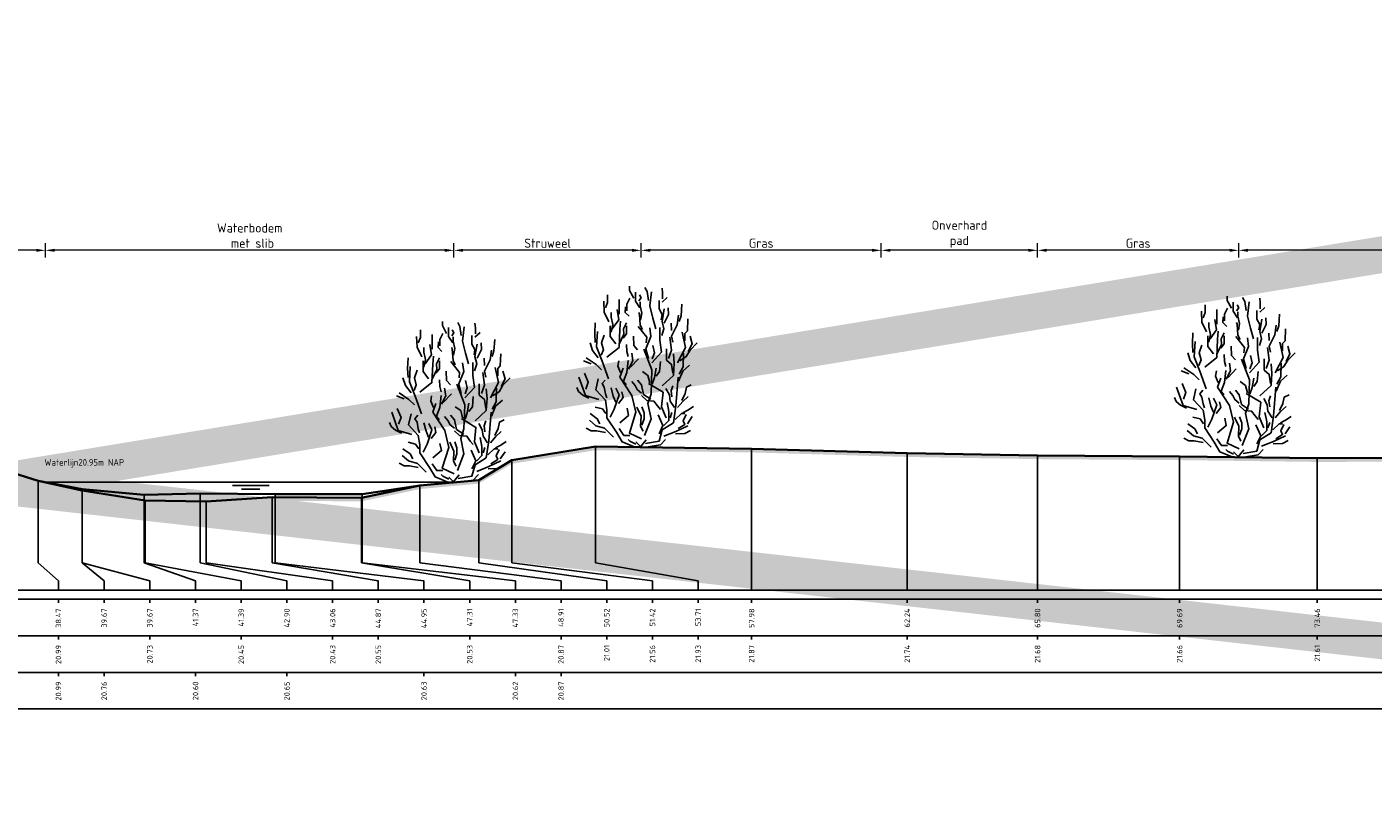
# Model space of a CAD drawing. Header units: metres. Extents: x 173015 to 189682, y 346605 to 348504.
# Tile 63 of 212: x 188922 to 188959, y 347802 to 347823. Entities that reach past the tile are written whole.
import ezdxf
from ezdxf.enums import TextEntityAlignment as Align

# ---------------------------------------------------------------- set-up
doc = ezdxf.new("R2010")
doc.units = ezdxf.units.M
doc.header["$PDMODE"] = 35
doc.header["$PDSIZE"] = 0.075
for name, color, linetype, lineweight in [('B-ME-GR-HEESTER-SD', 252, 'Continuous', 25), ('B-ME-OB-WATERLIJN-GD', 150, 'Continuous', 25), ('X-ME-AL-PROFIEL_HUIDIG MAAIVELD-GD', 252, 'Continuous', 0), ('X-XX-AL-DETAIL1-M-B', 252, 'Continuous', 18), ('X-XX-AL-DWARSPROFIEL_PROFIELLIJN BOVENKANT SLIB-GD', 42, 'Continuous', 35), ('X-XX-AL-DWARSPROFIEL_PROFIELLIJN MAAIVELD-GD', 8, 'Continuous', 35), ('X-XX-AL-HULPGEOMETRIE-G', 50, 'Continuous', 25), ('X-XX-AL-NAP-T18', 10, 'Continuous', 18)]:
    doc.layers.add(name, color=color, linetype=linetype, lineweight=lineweight)
doc.layers.add('X-ME-AL-PROFIELRASTER-S', color=7, linetype='Continuous')
doc.styles.add('NLCS-ISO-ANNOTATIVE-T18', font='NLCS-ISO.ttf', dxfattribs={"height": 1.8})
doc.styles.add('NLCS-ISO-M100-T18', font='NLCS-ISO.ttf', dxfattribs={"height": 0.18})
doc.styles.add('NLCS-ISO-M100-T25', font='NLCS-ISO.ttf', dxfattribs={"height": 0.25})
doc.dimstyles.new('NLCS-M100-T25-PIJL_L3_H2', dxfattribs={"dimscale": 0.1, "dimtxt": 2.5, "dimasz": 2.5, "dimexe": 2, "dimexo": 2, "dimgap": 0.7, "dimtad": 1, "dimdec": 3, "dimzin": 0, "dimdsep": 46, "dimtxsty": 'NLCS-ISO-M100-T25', "dimcen": 0, "dimdle": 2, "dimclrd": 256, "dimclre": 256, "dimclrt": 256, "dimazin": 0, "dimtfac": 1, "dimtdec": 3, "dimtofl": 0, "dimtmove": 0, "dimatfit": 3, "dimfxl": 2, "dimfxlon": 1, "dimtfillclr": 256, "dimtolj": 1, "dimtzin": 0, "dimlwd": -1, "dimlwe": -1, "dimarcsym": 0})

# ---------------------------------------------------------------- blocks, each defined once
blk = doc.blocks.new('SAL-PROFIELRASTER_BALK_EIND1-SOD')
at = {"color": 0, "linetype": 'ByBlock', "lineweight": -2, "flags": 128}
for points in [[(0, 0), (1, 0)], [(0, -2.5), (1, -2.5)], [(0, -12.5), (1, -12.5)]]:
    blk.add_lwpolyline(points, dxfattribs=at)
blk = doc.blocks.new('SAL-PROFIELRASTER_BALK_EIND2-SOD')
at = {"color": 0, "linetype": 'ByBlock', "lineweight": -2}
blk.add_line((1, -12.5), (0, -12.5), dxfattribs=at)
blk = doc.blocks.new('SAL-PROFIELRASTER_BALK_DATA-SOD')
at = {"color": 0, "linetype": 'ByBlock', "lineweight": -2}
blk.add_lwpolyline([(0, -3.5), (0, -2.5)], dxfattribs=at)
at = {"color": 0, "linetype": 'ByBlock', "lineweight": -2, "style": 'NLCS-ISO-ANNOTATIVE-T18'}
blk.add_attdef('GETAL', text='', height=1.5, rotation=90, dxfattribs=at).set_placement((0.75, -5), align=Align.RIGHT)
blk = doc.blocks.new('*D134')
at = {"layer": 'Defpoints', "color": 0, "transparency": 16777216}
for p in [(188883.815, 347816.747), (188922.479, 347810.402), (188883.815, 347807.452)]:
    blk.add_point(p, dxfattribs=at)
at = {"layer": 'X-XX-AL-DETAIL1-M-B', "transparency": 16777216}
for p, q in [((188883.815, 347816.547), (188883.815, 347816.947)), ((188922.479, 347816.547), (188922.479, 347816.947)), ((188922.229, 347816.747), (188884.065, 347816.747))]:
    blk.add_line(p, q, dxfattribs=at)
for points in [[(188884.065, 347816.789), (188884.065, 347816.706), (188883.815, 347816.747)], [(188922.229, 347816.789), (188922.229, 347816.706), (188922.479, 347816.747)]]:
    blk.add_solid(points, dxfattribs=at)
at = {"layer": 'X-XX-AL-DETAIL1-M-B', "transparency": 16777216, "insert": (188903.147, 347816.942), "char_height": 0.25, "attachment_point": 5, "style": 'NLCS-ISO-M100-T25'}
blk.add_mtext('\\A1;Gras', dxfattribs=at)
blk = doc.blocks.new('*D135')
at = {"layer": 'Defpoints', "color": 0, "transparency": 16777216}
for p in [(188922.479, 347816.747), (188922.479, 347810.402), (188933.656, 347810.402)]:
    blk.add_point(p, dxfattribs=at)
at = {"layer": 'X-XX-AL-DETAIL1-M-B', "transparency": 16777216}
for p, q in [((188922.479, 347816.547), (188922.479, 347816.947)), ((188933.656, 347816.547), (188933.656, 347816.947)), ((188933.406, 347816.747), (188922.729, 347816.747))]:
    blk.add_line(p, q, dxfattribs=at)
for points in [[(188922.729, 347816.789), (188922.729, 347816.706), (188922.479, 347816.747)], [(188933.406, 347816.789), (188933.406, 347816.706), (188933.656, 347816.747)]]:
    blk.add_solid(points, dxfattribs=at)
at = {"layer": 'X-XX-AL-DETAIL1-M-B', "transparency": 16777216, "insert": (188928.068, 347817.151), "char_height": 0.25, "attachment_point": 5, "style": 'NLCS-ISO-M100-T25'}
blk.add_mtext('\\A1;Waterbodem\\P met slib', dxfattribs=at)
blk = doc.blocks.new('*D136')
at = {"layer": 'Defpoints', "color": 0, "transparency": 16777216}
for p in [(188933.656, 347816.747), (188933.656, 347810.402), (188938.775, 347807.452)]:
    blk.add_point(p, dxfattribs=at)
at = {"layer": 'X-XX-AL-DETAIL1-M-B', "transparency": 16777216}
for p, q in [((188933.656, 347816.547), (188933.656, 347816.947)), ((188938.775, 347816.547), (188938.775, 347816.947)), ((188938.525, 347816.747), (188933.906, 347816.747))]:
    blk.add_line(p, q, dxfattribs=at)
for points in [[(188933.906, 347816.789), (188933.906, 347816.706), (188933.656, 347816.747)], [(188938.525, 347816.789), (188938.525, 347816.706), (188938.775, 347816.747)]]:
    blk.add_solid(points, dxfattribs=at)
at = {"layer": 'X-XX-AL-DETAIL1-M-B', "transparency": 16777216, "insert": (188936.216, 347816.942), "char_height": 0.25, "attachment_point": 5, "style": 'NLCS-ISO-M100-T25'}
blk.add_mtext('\\A1;Struweel', dxfattribs=at)
blk = doc.blocks.new('*D137')
at = {"layer": 'Defpoints', "color": 0, "transparency": 16777216}
for p in [(188938.775, 347816.747), (188938.775, 347807.452), (188945.345, 347807.452)]:
    blk.add_point(p, dxfattribs=at)
at = {"layer": 'X-XX-AL-DETAIL1-M-B', "transparency": 16777216}
for p, q in [((188938.775, 347816.547), (188938.775, 347816.947)), ((188945.345, 347816.547), (188945.345, 347816.947)), ((188945.095, 347816.747), (188939.025, 347816.747))]:
    blk.add_line(p, q, dxfattribs=at)
for points in [[(188939.025, 347816.789), (188939.025, 347816.706), (188938.775, 347816.747)], [(188945.095, 347816.789), (188945.095, 347816.706), (188945.345, 347816.747)]]:
    blk.add_solid(points, dxfattribs=at)
at = {"layer": 'X-XX-AL-DETAIL1-M-B', "transparency": 16777216, "insert": (188942.06, 347816.942), "char_height": 0.25, "attachment_point": 5, "style": 'NLCS-ISO-M100-T25'}
blk.add_mtext('\\A1;Gras', dxfattribs=at)
blk = doc.blocks.new('*D138')
at = {"layer": 'Defpoints', "color": 0, "transparency": 16777216}
for p in [(188945.345, 347816.747), (188945.345, 347807.452), (188949.62, 347807.452)]:
    blk.add_point(p, dxfattribs=at)
at = {"layer": 'X-XX-AL-DETAIL1-M-B', "transparency": 16777216}
for p, q in [((188945.345, 347816.547), (188945.345, 347816.947)), ((188949.62, 347816.547), (188949.62, 347816.947)), ((188949.37, 347816.747), (188945.595, 347816.747))]:
    blk.add_line(p, q, dxfattribs=at)
for points in [[(188945.595, 347816.789), (188945.595, 347816.706), (188945.345, 347816.747)], [(188949.37, 347816.789), (188949.37, 347816.706), (188949.62, 347816.747)]]:
    blk.add_solid(points, dxfattribs=at)
at = {"layer": 'X-XX-AL-DETAIL1-M-B', "transparency": 16777216, "insert": (188947.482, 347817.188), "char_height": 0.25, "attachment_point": 5, "style": 'NLCS-ISO-M100-T25'}
blk.add_mtext('\\A1;Onverhard\\Ppad', dxfattribs=at)
blk = doc.blocks.new('*D139')
at = {"layer": 'Defpoints', "color": 0, "transparency": 16777216}
for p in [(188949.62, 347816.747), (188949.62, 347807.452), (188955.125, 347807.452)]:
    blk.add_point(p, dxfattribs=at)
at = {"layer": 'X-XX-AL-DETAIL1-M-B', "transparency": 16777216}
for p, q in [((188949.62, 347816.547), (188949.62, 347816.947)), ((188955.125, 347816.547), (188955.125, 347816.947)), ((188954.875, 347816.747), (188949.87, 347816.747))]:
    blk.add_line(p, q, dxfattribs=at)
for points in [[(188949.87, 347816.789), (188949.87, 347816.706), (188949.62, 347816.747)], [(188954.875, 347816.789), (188954.875, 347816.706), (188955.125, 347816.747)]]:
    blk.add_solid(points, dxfattribs=at)
at = {"layer": 'X-XX-AL-DETAIL1-M-B', "transparency": 16777216, "insert": (188952.372, 347816.942), "char_height": 0.25, "attachment_point": 5, "style": 'NLCS-ISO-M100-T25'}
blk.add_mtext('\\A1;Gras', dxfattribs=at)
blk = doc.blocks.new('*D140')
at = {"layer": 'Defpoints', "color": 0, "transparency": 16777216}
for p in [(188955.125, 347816.747), (188955.125, 347807.452), (188971.27, 347807.452)]:
    blk.add_point(p, dxfattribs=at)
at = {"layer": 'X-XX-AL-DETAIL1-M-B', "transparency": 16777216}
for p, q in [((188955.125, 347816.547), (188955.125, 347816.947)), ((188971.27, 347816.547), (188971.27, 347816.947)), ((188971.02, 347816.747), (188955.375, 347816.747))]:
    blk.add_line(p, q, dxfattribs=at)
for points in [[(188955.375, 347816.789), (188955.375, 347816.706), (188955.125, 347816.747)], [(188971.02, 347816.789), (188971.02, 347816.706), (188971.27, 347816.747)]]:
    blk.add_solid(points, dxfattribs=at)
at = {"layer": 'X-XX-AL-DETAIL1-M-B', "transparency": 16777216, "insert": (188963.198, 347816.942), "char_height": 0.25, "attachment_point": 5, "style": 'NLCS-ISO-M100-T25'}
blk.add_mtext('\\A1;Struweel', dxfattribs=at)
blk = doc.blocks.new('SGR-HEESTER_S01_E_ZIJ-D')
blk.add_line((-0.166, 0), (0.141, 0))
at = {"flags": 128}
for points in [[(-0.975, 3.816), (-0.916, 3.956), (-0.916, 4.168)], [(-0.387, 3.734), (-0.387, 3.91), (-0.305, 4.074)], [(-0.2, 4.074), (-0.317, 4.285), (-0.317, 4.402)], [(-0.035, 3.816), (-0.153, 3.992), (-0.153, 4.238)], [(-0.059, 4.003), (0, 4.086), (-0.047, 4.168)], [(0.2, 4.015), (0.164, 4.261), (0.106, 4.367)], [(0.399, 3.241), (0.317, 3.534), (0.235, 3.863), (0.282, 4.25)], [(0.587, 4.062), (0.587, 4.226), (0.575, 4.355)], [(0.575, 3.968), (0.716, 4.097)], [(-0.881, 3.429), (-1.01, 3.698), (-1.022, 3.992)], [(-0.822, 3.147), (-0.775, 3.358), (-0.822, 3.558), (-0.822, 3.687)], [(-0.787, 3.241), (-0.611, 3.487), (-0.658, 3.769)], [(-0.599, 3.64), (-0.599, 3.886), (-0.599, 4.039)], [(-0.329, 3.581), (-0.434, 3.687), (-0.423, 3.839)], [(0.035, 3.217), (-0.023, 3.335), (-0.047, 3.64), (-0.059, 3.687)], [(-0.012, 3.476), (0.023, 3.663), (-0.023, 3.863), (-0.023, 3.98)], [(0.552, 3.487), (0.575, 3.628), (0.493, 3.781), (0.493, 4.015)], [(0.564, 3.053), (0.622, 3.241), (0.575, 3.44), (0.634, 3.781)], [(0.634, 3.393), (0.751, 3.628), (0.74, 3.816)], [(1.045, 3.44), (1.092, 3.593), (1.115, 3.91)], [(-1.256, 2.866), (-1.268, 3.112), (-1.256, 3.405)], [(-0.933, 2.465), (-0.604, 2.728), (-0.582, 3.231), (-0.56, 3.45)], [(-0.693, 2.83), (-0.845, 3.03), (-0.845, 3.323)], [(-0.599, 2.819), (-0.47, 3.088), (-0.481, 3.241), (-0.399, 3.405)], [(-0.493, 2.983), (-0.399, 3.1), (-0.399, 3.323)], [(0.834, 3.194), (0.822, 3.393)], [(0.869, 2.877), (0.834, 3.041), (0.986, 3.346), (1.022, 3.616)], [(1.198, 2.912), (1.198, 3.112), (1.268, 3.182), (1.28, 3.511)], [(-0.889, 1.874), (-1.064, 2.356), (-1.218, 2.75), (-1.196, 3.166)], [(-1.092, 2.514), (-1.033, 2.666), (-1.08, 2.854), (-1.01, 3.065)], [(-0.094, 2.666), (-0.2, 2.783), (-0.211, 3.041)], [(0.141, 2.854), (0.153, 3.006), (-0.082, 3.3)], [(0.2, 2.431), (0.129, 2.69), (0.27, 3.03), (0.235, 3.264)], [(0.294, 2.312), (0.557, 2.597), (0.513, 2.925), (0.513, 3.275)], [(0.751, 2.431), (0.834, 2.654), (0.787, 3.006)], [(0.995, 2.312), (1.214, 2.728), (1.126, 3.144)], [(1.292, 2.619), (1.397, 2.83), (1.339, 3.041)], [(-1.174, 2.443), (-1.327, 2.643), (-1.397, 2.854)], [(-0.352, 2.478), (-0.387, 2.619), (-0.399, 2.807)], [(0.097, 0.321), (0.272, 0.78), (0.184, 1.196), (0.272, 1.459), (0.294, 2.115), (0.075, 2.684)], [(0.305, 2.42), (0.364, 2.584), (0.317, 2.783)], [(0.869, 2.021), (0.834, 2.267), (0.693, 2.385), (0.693, 2.69)], [(1.057, 2.361), (1.233, 2.478), (1.339, 2.654), (1.538, 2.854)], [(-1.362, 2.279), (-1.573, 2.361)], [(-1.08, 2.115), (-1.233, 2.267), (-1.503, 2.443)], [(-0.564, 2.044), (-0.634, 2.22), (-0.611, 2.361)], [(-0.399, 1.716), (-0.481, 1.81), (-0.387, 2.044), (-0.352, 2.373)], [(-0.341, 2.138), (-0.223, 2.361), (-0.258, 2.572)], [(-0.294, 2.185), (-0.07, 2.42)], [(0.411, 1.939), (0.505, 2.068), (0.528, 2.349)], [(0.579, 1.677), (0.885, 1.962), (0.907, 2.29), (0.885, 2.553)], [(1.022, 1.81), (1.139, 2.08), (1.327, 2.244)], [(1.045, 1.997), (1.151, 2.197), (1.162, 2.572)], [(-1.152, 1.305), (-1.524, 1.415), (-1.7, 1.918)], [(-1.515, 1.587), (-1.444, 1.775), (-1.55, 2.021)], [(-0.166, 0), (-0.517, 0.145), (-0.67, 0.408), (-0.933, 0.802), (-0.933, 1.021), (-0.977, 1.284), (-1.24, 1.568), (-1.174, 1.874)], [(0.009, 0.233), (-0.319, 0.386), (-0.144, 0.955), (-0.254, 1.415), (-0.582, 1.918), (-0.495, 2.159)], [(0.235, 1.763), (0.188, 1.962), (0.035, 2.068)], [(0.119, 0.102), (0.491, 0.167), (0.579, 0.474), (0.885, 0.671), (0.951, 1.13), (1.017, 1.918)], [(0.305, 1.728), (0.364, 1.904), (0.411, 2.162)], [(-1.432, 1.34), (-1.597, 1.423), (-1.714, 1.528), (-1.761, 1.634)], [(-0.939, 1.352), (-0.975, 1.458), (-1.01, 1.645), (-1.069, 1.739), (-0.986, 1.833)], [(-0.845, 0.824), (-0.736, 1.043), (-0.604, 1.437), (-0.692, 1.612)], [(-0.693, 1.235), (-0.763, 1.399), (-0.822, 1.622)], [(-0.622, 1.2), (-0.493, 1.364), (-0.528, 1.516)], [(0.012, 1.481), (-0.106, 1.575), (-0.164, 1.692), (-0.258, 1.798)], [(0.27, 1.317), (0.07, 1.446), (0.012, 1.704), (-0.094, 1.833)], [(0.688, 0.802), (0.557, 1.108), (0.601, 1.502), (0.206, 1.743)], [(0.916, 1.082), (0.798, 1.258), (0.775, 1.434), (0.681, 1.61)], [(0.845, 1.376), (0.822, 1.54), (0.869, 1.681)], [(1.115, 1.282), (1.209, 1.47), (1.245, 1.645), (1.374, 1.704)], [(0.528, 1.035), (0.446, 1.129), (0.352, 1.258), (0.153, 1.282), (0.012, 1.411)], [(0.023, 0.601), (0.082, 0.777), (0.082, 0.942), (0.023, 1.106)], [(0.622, 0.59), (0.763, 0.73), (0.763, 0.977), (0.716, 1.223)], [(0.998, 1.082), (1.139, 1.247), (1.292, 1.387)], [(1.139, 0.942), (1.28, 1.012), (1.432, 1.118)], [(-1.127, 0.637), (-1.198, 0.777), (-1.397, 0.918)], [(-0.963, 0.918), (-1.057, 1.047), (-1.256, 1.094)], [(-0.582, 0.671), (-0.341, 0.868), (-0.385, 1.065)], [(0.059, 0.437), (-0.012, 0.578), (0, 0.848), (-0.117, 1.094)], [(0.493, 0.367), (0.599, 0.59), (0.47, 0.883)], [(0.798, 0.801), (0.845, 0.953)], [(0.928, 0.754), (1.104, 0.918), (1.198, 0.918)], [(1.01, 0.508), (1.198, 0.625), (1.151, 0.719), (1.233, 0.895)], [(1.268, 0.637), (1.397, 0.836)], [(-0.975, 0.402), (-1.221, 0.449), (-1.362, 0.449), (-1.503, 0.519)], [(-0.758, 0.277), (-0.999, 0.518), (-1.24, 0.583), (-1.415, 0.736)], [(-0.305, 0.32), (-0.47, 0.32), (-0.599, 0.508)], [(0.622, 0.299), (0.951, 0.43), (1.28, 0.583)], [(0.939, 0.367), (1.198, 0.379), (1.35, 0.461)], [(-0.141, 0.085), (-0.305, 0.167), (-0.352, 0.214)], [(0, 0), (-0.141, 0.144)], [(-0.023, 0), (0.141, 0.203)], [(0.141, 0), (0.528, 0.062), (0.669, 0.214)]]:
    blk.add_lwpolyline(points, dxfattribs=at)

msp = doc.modelspace()

# ---------------------------------------------------------------- hatches: boundary and pattern name
at = {"layer": 'X-ME-AL-PROFIEL_HUIDIG MAAIVELD-GD'}
h = msp.add_hatch(dxfattribs=at)
h.set_pattern_fill('AGR-MAAIVELD', color=256, scale=0.05, pattern_type=2)
h.set_pattern_definition([(45, (0, 32.97285), (-0.25000007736, 0.25000007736), []), (45, (-0.0357, 33.00857), (0, 0.50000015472), [0.3535535, -0.3535535]), (45, (-0.07143, 33.04428), (0, 0.50000015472), [0.3535535, -0.3535535]), (45, (-0.10764, 33.0805), (0, 0.50000015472), [0.3535535, -0.3535535]), (45, (-0.14286, 33.1157), (0, 0.50000015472), [0.3535535, -0.3535535]), (45, (-0.17857, 33.15142), (0, 0.50000015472), [0.3535535, -0.3535535]), (45, (-0.2143, 33.18714), (0, 0.50000015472), [0.3535535, -0.3535535]), (315, (0, 32.97285), (0.25000007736, 0.25000007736), []), (315, (0.0357, 33.00857), (0.50000015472, -1e-16), [0.3535535, -0.3535535]), (315, (0.07143, 33.04428), (0.50000015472, -1e-16), [0.3535535, -0.3535535]), (315, (0.10764, 33.0805), (0.50000015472, -1e-16), [0.3535535, -0.3535535]), (315, (0.14286, 33.1157), (0.50000015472, -1e-16), [0.3535535, -0.3535535]), (315, (0.17857, 33.15142), (0.50000015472, -1e-16), [0.3535535, -0.3535535]), (315, (0.2143, 33.18714), (0.50000015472, -1e-16), [0.3535535, -0.3535535])])
h.paths.add_polyline_path([(188883.8151, 347811.8849), (188887.5115, 347811.8249), (188891.9359, 347811.7769), (188895.8462, 347811.7939), (188899.8681, 347811.7829), (188903.8462, 347811.7489), (188906.7654, 347811.7049), (188911.3101, 347811.6059), (188914.87, 347811.2229), (188918.679, 347810.9509), (188921.5862, 347810.6589), (188922.2841, 347810.4389), (188923.4875, 347810.1799), (188925.2054, 347809.8989), (188926.8737, 347809.8769), (188928.6856, 347809.9979), (188931.1277, 347809.9789), (188932.7263, 347810.3169), (188934.3345, 347810.4639), (188935.2389, 347811.0079), (188937.5284, 347811.3789), (188941.7975, 347811.3189), (188946.0553, 347811.1949), (188949.6196, 347811.1349), (188953.5071, 347811.1079), (188957.2723, 347811.0589), (188960.428, 347811.0679), (188962.9696, 347810.9459), (188965.615, 347810.9349), (188967.758, 347810.9499), (188971.2703, 347810.8329), (188971.2703, 347810.7329), (188967.758, 347810.8499), (188965.615, 347810.8349), (188962.9696, 347810.8459), (188960.428, 347810.9679), (188957.2723, 347810.9589), (188953.5071, 347811.0079), (188949.6196, 347811.0349), (188946.0553, 347811.0949), (188941.7975, 347811.2189), (188937.5284, 347811.2789), (188935.2389, 347810.9079), (188934.3345, 347810.3639), (188932.7263, 347810.2169), (188931.1277, 347809.8789), (188928.6856, 347809.8979), (188926.8737, 347809.7769), (188925.2054, 347809.7989), (188923.4875, 347810.0799), (188922.2841, 347810.3389), (188921.5862, 347810.5589), (188918.679, 347810.8509), (188914.87, 347811.1229), (188911.3101, 347811.5059), (188906.7654, 347811.6049), (188903.8462, 347811.6489), (188899.8681, 347811.6829), (188895.8462, 347811.6939), (188891.9359, 347811.6769), (188887.5115, 347811.7249), (188883.8151, 347811.7849)])

# ---------------------------------------------------------------- linework, layer by layer
at = {"color": 9, "linetype": 'ByBlock', "lineweight": -2}
for p, q in [((188922.2841, 347810.4389), (188922.2841, 347808.4519)), ((188922.2841, 347808.4519), (188922.2841, 347810.4389)), ((188922.2841, 347808.4519), (188922.2841, 347808.2019)), ((188922.2841, 347808.2019), (188922.2841, 347808.4519)), ((188932.7263, 347808.4519), (188932.7263, 347808.2019)), ((188932.7263, 347808.2019), (188932.7263, 347808.4519)), ((188934.3345, 347808.4519), (188934.3345, 347808.2019)), ((188934.3345, 347808.2019), (188934.3345, 347808.4519)), ((188935.2389, 347808.4519), (188935.2389, 347808.2019)), ((188935.2389, 347808.2019), (188935.2389, 347808.4519)), ((188937.5284, 347808.4519), (188937.5284, 347808.2019)), ((188937.5284, 347808.2019), (188937.5284, 347808.4519))]:
    msp.add_line(p, q, dxfattribs=at)
for points in [[(188937.5284, 347808.4519), (188937.5284, 347811.3789)], [(188941.7975, 347811.3189), (188941.7975, 347807.4519)], [(188935.2389, 347808.4519), (188935.2389, 347811.0079)], [(188946.0553, 347811.1949), (188946.0553, 347807.4519)], [(188949.6196, 347811.1349), (188949.6196, 347807.4519)], [(188953.5071, 347811.1079), (188953.5071, 347807.4519)], [(188957.2723, 347811.0589), (188957.2723, 347807.4519)], [(188922.2841, 347810.4389), (188922.2841, 347808.4519)], [(188932.7263, 347808.4519), (188932.7263, 347810.3169)], [(188934.3345, 347808.4519), (188934.3345, 347810.4639)], [(188922.2841, 347808.4519), (188922.2841, 347808.2019), (188922.8362, 347807.7019), (188922.8362, 347807.4519), (188922.8362, 347807.7019), (188922.2841, 347808.2019)], [(188922.2841, 347808.2019), (188922.8362, 347807.7019), (188922.8362, 347807.4519), (188922.8362, 347807.7019)], [(188932.7263, 347808.2019), (188936.5862, 347807.7019), (188936.5862, 347807.4519), (188936.5862, 347807.7019)], [(188934.3345, 347808.2019), (188937.8362, 347807.7019), (188937.8362, 347807.4519), (188937.8362, 347807.7019)], [(188935.2389, 347808.2019), (188939.0862, 347807.7019), (188939.0862, 347807.4519), (188939.0862, 347807.7019)], [(188937.5284, 347808.2019), (188940.3362, 347807.7019), (188940.3362, 347807.4519), (188940.3362, 347807.7019)]]:
    msp.add_lwpolyline(points, close=True, dxfattribs=at)
for points in [[(188923.4844, 347810.2109), (188923.4844, 347808.4519), (188923.4844, 347808.2019), (188924.0862, 347807.7019), (188924.0862, 347807.4519)], [(188923.4875, 347810.1799), (188923.4875, 347808.4519), (188923.4875, 347808.2019), (188925.3362, 347807.7019), (188925.3362, 347807.4519)], [(188932.7263, 347810.3169), (188932.7263, 347808.4519), (188932.7263, 347808.2019), (188936.5862, 347807.7019), (188936.5862, 347807.4519)], [(188925.185, 347810.0549), (188925.185, 347808.4519), (188925.185, 347808.2019), (188926.5862, 347807.7019), (188926.5862, 347807.4519)], [(188925.2054, 347809.8989), (188925.2054, 347808.4519), (188925.2054, 347808.2019), (188927.8362, 347807.7019), (188927.8362, 347807.4519)], [(188926.7162, 347810.0979), (188926.7162, 347808.4519), (188926.7162, 347808.2019), (188929.0862, 347807.7019), (188929.0862, 347807.4519)], [(188926.8737, 347809.8769), (188926.8737, 347808.4519), (188926.8737, 347808.2019), (188930.3362, 347807.7019), (188930.3362, 347807.4519)], [(188928.6856, 347809.9979), (188928.6856, 347808.4519), (188928.6856, 347808.2019), (188931.5862, 347807.7019), (188931.5862, 347807.4519)], [(188928.7628, 347810.0779), (188928.7628, 347808.4519), (188928.7628, 347808.2019), (188932.8362, 347807.7019), (188932.8362, 347807.4519)], [(188931.1277, 347809.9789), (188931.1277, 347808.4519), (188931.1277, 347808.2019), (188934.0862, 347807.7019), (188934.0862, 347807.4519)], [(188931.1465, 347810.0739), (188931.1465, 347808.4519), (188931.1465, 347808.2019), (188935.3362, 347807.7019), (188935.3362, 347807.4519)]]:
    msp.add_lwpolyline(points, dxfattribs=at)
at = {"layer": 'B-ME-OB-WATERLIJN-GD'}
for points in [[(188922.4789, 347810.4019), (188933.6562, 347810.4019)], [(188927.598, 347810.3157), (188928.598, 347810.3157)], [(188927.8446, 347810.2106), (188928.3446, 347810.2106)]]:
    msp.add_lwpolyline(points, dxfattribs=at)
at = {"layer": 'X-XX-AL-DWARSPROFIEL_PROFIELLIJN BOVENKANT SLIB-GD'}
msp.add_lwpolyline([(188922.2841, 347810.4389), (188923.4844, 347810.2109), (188925.185, 347810.0549), (188926.7162, 347810.0979), (188928.7628, 347810.0779), (188931.1465, 347810.0739), (188932.7263, 347810.3169)], dxfattribs=at)
at = {"layer": 'X-XX-AL-DWARSPROFIEL_PROFIELLIJN MAAIVELD-GD'}
msp.add_lwpolyline([(188921.5862, 347810.6589), (188922.2841, 347810.4389), (188923.4875, 347810.1799), (188925.2054, 347809.8989), (188926.8737, 347809.8769), (188928.6856, 347809.9979), (188931.1277, 347809.9789), (188932.7263, 347810.3169), (188934.3345, 347810.4639), (188935.2389, 347811.0079), (188937.5284, 347811.3789), (188941.7975, 347811.3189), (188946.0553, 347811.1949), (188949.6196, 347811.1349), (188953.5071, 347811.1079), (188957.2723, 347811.0589), (188960.428, 347811.0679), (188962.9696, 347810.9459), (188965.615, 347810.9349), (188967.758, 347810.9499), (188971.2703, 347810.8329)], dxfattribs=at)
at = {"layer": 'X-XX-AL-HULPGEOMETRIE-G', "const_width": 1}
msp.add_lwpolyline([(188871.4497, 347802.2394), (188993.3739, 347822.2686), (188993.1539, 347802.2394), (188871.0614, 347815.9191)], dxfattribs=at)

# ---------------------------------------------------------------- block references
at = {"layer": 'B-ME-GR-HEESTER-SD'}
for p in [(188938.7751, 347811.3614), (188955.1251, 347811.0869), (188933.6562, 347810.4019)]:
    msp.add_blockref('SGR-HEESTER_S01_E_ZIJ-D', p, dxfattribs=at)
at = {"layer": 'X-ME-AL-PROFIELRASTER-S', "xscale": 88.7051392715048, "yscale": 0.1, "zscale": 88.7051392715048}
for name, p in [('SAL-PROFIELRASTER_BALK_EIND1-SOD', (188883.8151, 347807.4519)), ('SAL-PROFIELRASTER_BALK_EIND2-SOD', (188883.8151, 347806.4519)), ('SAL-PROFIELRASTER_BALK_EIND2-SOD', (188883.8151, 347805.4519))]:
    msp.add_blockref(name, p, dxfattribs=at)
at = {"layer": 'X-ME-AL-PROFIELRASTER-S', "xscale": 0.1, "yscale": 0.1, "zscale": 0.1}
for p, values in [((188922.8362, 347807.4519), {'GETAL': '38.47'}), ((188922.8362, 347807.4519), {'GETAL': '38.47'}), ((188922.8362, 347807.4519), {'GETAL': '38.47'}), ((188922.8362, 347807.4519), {'GETAL': '38.47'}), ((188924.0862, 347807.4519), {'GETAL': '39.67'}), ((188925.3362, 347807.4519), {'GETAL': '39.67'}), ((188926.5862, 347807.4519), {'GETAL': '41.37'}), ((188927.8362, 347807.4519), {'GETAL': '41.39'}), ((188929.0862, 347807.4519), {'GETAL': '42.90'}), ((188930.3362, 347807.4519), {'GETAL': '43.06'}), ((188931.5862, 347807.4519), {'GETAL': '44.87'}), ((188932.8362, 347807.4519), {'GETAL': '44.95'}), ((188934.0862, 347807.4519), {'GETAL': '47.31'}), ((188935.3362, 347807.4519), {'GETAL': '47.33'}), ((188936.5862, 347807.4519), {'GETAL': '48.91'}), ((188936.5862, 347807.4519), {'GETAL': '48.91'}), ((188936.5862, 347807.4519), {'GETAL': '48.91'}), ((188937.8362, 347807.4519), {'GETAL': '50.52'}), ((188937.8362, 347807.4519), {'GETAL': '50.52'}), ((188939.0862, 347807.4519), {'GETAL': '51.42'}), ((188939.0862, 347807.4519), {'GETAL': '51.42'}), ((188940.3362, 347807.4519), {'GETAL': '53.71'}), ((188940.3362, 347807.4519), {'GETAL': '53.71'}), ((188941.7975, 347807.4519), {'GETAL': '57.98'}), ((188941.7975, 347807.4519), {'GETAL': '57.98'}), ((188946.0553, 347807.4519), {'GETAL': '62.24'}), ((188946.0553, 347807.4519), {'GETAL': '62.24'}), ((188949.6196, 347807.4519), {'GETAL': '65.80'}), ((188949.6196, 347807.4519), {'GETAL': '65.80'}), ((188953.5071, 347807.4519), {'GETAL': '69.69'}), ((188953.5071, 347807.4519), {'GETAL': '69.69'}), ((188957.2723, 347807.4519), {'GETAL': '73.46'}), ((188957.2723, 347807.4519), {'GETAL': '73.46'}), ((188922.8362, 347806.4519), {'GETAL': '20.99'}), ((188925.3362, 347806.4519), {'GETAL': '20.73'}), ((188927.8362, 347806.4519), {'GETAL': '20.45'}), ((188930.3362, 347806.4519), {'GETAL': '20.43'}), ((188931.5862, 347806.4519), {'GETAL': '20.55'}), ((188934.0862, 347806.4519), {'GETAL': '20.53'}), ((188936.5862, 347806.4519), {'GETAL': '20.87'}), ((188937.8362, 347806.4519), {'GETAL': '21.01'}), ((188939.0862, 347806.4519), {'GETAL': '21.56'}), ((188940.3362, 347806.4519), {'GETAL': '21.93'}), ((188941.7975, 347806.4519), {'GETAL': '21.87'}), ((188946.0553, 347806.4519), {'GETAL': '21.74'}), ((188949.6196, 347806.4519), {'GETAL': '21.68'}), ((188953.5071, 347806.4519), {'GETAL': '21.66'}), ((188957.2723, 347806.4519), {'GETAL': '21.61'}), ((188922.8362, 347805.4519), {'GETAL': '20.99'}), ((188924.0862, 347805.4519), {'GETAL': '20.76'}), ((188926.5862, 347805.4519), {'GETAL': '20.60'}), ((188929.0862, 347805.4519), {'GETAL': '20.65'}), ((188932.8362, 347805.4519), {'GETAL': '20.63'}), ((188935.3362, 347805.4519), {'GETAL': '20.62'}), ((188936.5862, 347805.4519), {'GETAL': '20.87'})]:
    msp.add_blockref('SAL-PROFIELRASTER_BALK_DATA-SOD', p, dxfattribs=at).add_auto_attribs(values)

# ---------------------------------------------------------------- texts
at = {"layer": 'X-XX-AL-NAP-T18', "color": 10, "insert": (188922.4542, 347810.8022), "char_height": 0.18, "attachment_point": 7, "style": 'NLCS-ISO-M100-T18'}
msp.add_mtext_dynamic_manual_height_columns('Waterlijn20.95m NAP', width=30.867547, gutter_width=4.5, heights=[0], dxfattribs=at)

# ---------------------------------------------------------------- dimensions: what is measured, and where the dimension line sits
at = {"layer": 'X-XX-AL-DETAIL1-M-B'}
for base, p1, p2, text, picture, middle in [((188922.4789, 347816.7472), (188933.6562, 347810.4019), (188922.4789, 347810.4019), 'Waterbodem\\P met slib', '*D135', (188928.0675, 347816.7472)), ((188945.3451, 347816.7472), (188949.6196, 347807.4519), (188945.3451, 347807.4519), 'Onverhard\\Ppad', '*D138', (188947.4824, 347816.7472)), ((188883.8151, 347816.7472), (188922.4789, 347810.4019), (188883.8151, 347807.4519), 'Gras', '*D134', (188903.147, 347816.7472)), ((188933.6562, 347816.7472), (188938.7751, 347807.4519), (188933.6562, 347810.4019), 'Struweel', '*D136', (188936.2157, 347816.7472)), ((188938.7751, 347816.7472), (188945.3451, 347807.4519), (188938.7751, 347807.4519), 'Gras', '*D137', (188942.0601, 347816.7472)), ((188949.6196, 347816.7472), (188955.1251, 347807.4519), (188949.6196, 347807.4519), 'Gras', '*D139', (188952.3724, 347816.7472)), ((188955.1251, 347816.7472), (188971.2703, 347807.4519), (188955.1251, 347807.4519), 'Struweel', '*D140', (188963.1977, 347816.7472))]:
    dim = msp.add_linear_dim(base=base, p1=p1, p2=p2, text=text, dimstyle='NLCS-M100-T25-PIJL_L3_H2', dxfattribs=at)
    dim.commit()
    dim.dimension.update_dxf_attribs({"geometry": picture, "text_midpoint": middle, "dimtype": 160})

doc.saveas('drawing.dxf')
